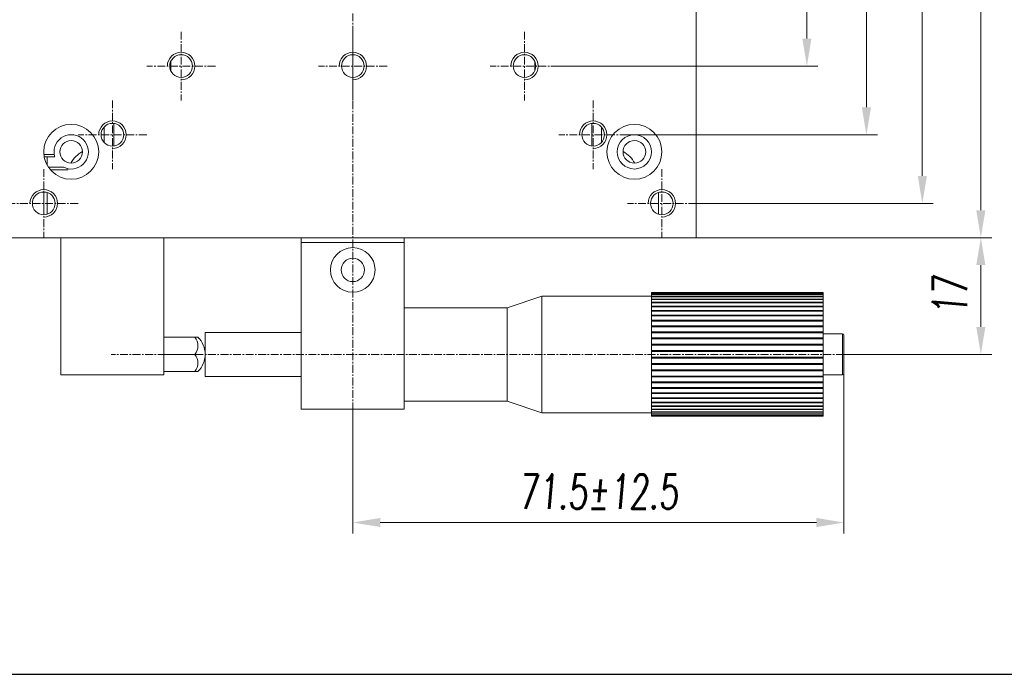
# Model space of a CAD drawing. Header units: millimetres. Extents: x 16752 to 17194, y 779 to 1404.
# Tile 7 of 11: x 16842 to 16985, y 1099 to 1194. Entities that reach past the tile are written whole.
import ezdxf

# ---------------------------------------------------------------- set-up
doc = ezdxf.new("R2010")
doc.units = ezdxf.units.MM
doc.header["$LTSCALE"] = 0.3
doc.linetypes.add('CENTERX2', pattern=[20.32, 12.7, -2.54, 2.54, -2.54])
for name, color, linetype, lineweight in [('中心线', 5, 'CENTERX2', 13), ('剖面线', 50, 'Continuous', 13), ('外框', 7, 'Continuous', 30), ('标注', 1, 'Continuous', 18), ('螺纹线', 3, 'Continuous', 13)]:
    doc.layers.add(name, color=color, linetype=linetype, lineweight=lineweight)
doc.styles.get("Standard").update_dxf_attribs({"font": 'txt.shx', "width": 0.67, "oblique": 5, "bigfont": 'gbcbig.shx'})
doc.dimstyles.new('2', dxfattribs={"dimscale": 2, "dimtxt": 2.5, "dimasz": 2, "dimexe": 0.8, "dimexo": 0, "dimgap": 1, "dimtad": 1, "dimdec": 1, "dimdsep": 46, "dimtxsty": 'Standard', "dimcen": 0, "dimclrd": 256, "dimclre": 256, "dimclrt": 256, "dimadec": 0, "dimazin": 0, "dimtfac": 1, "dimtdec": 1, "dimtmove": 0, "dimatfit": 3, "dimfxl": 0, "dimtzin": 0, "dimlwd": -1, "dimlwe": -1, "dimarcsym": 0})

# ---------------------------------------------------------------- blocks, each defined once
blk = doc.blocks.new('Y')
at = {"lineweight": 30}
blk.add_line((-4136.757, 2009.273), (-3862.739, 2009.273), dxfattribs=at)
blk = doc.blocks.new('W')
blk.add_blockref('Y', (0, 0))
blk = doc.blocks.new('*D170')
at = {"layer": 'Defpoints', "color": 0}
for p in [(16920.24, 1237.67), (16920.24, 1187.67), (16956.35, 1187.67)]:
    blk.add_point(p, dxfattribs=at)
at = {"layer": '标注'}
for p, q in [((16920.24, 1237.67), (16957.95, 1237.67)), ((16956.35, 1233.67), (16956.35, 1191.67)), ((16920.24, 1187.67), (16957.95, 1187.67))]:
    blk.add_line(p, q, dxfattribs=at)
for points in [[(16955.69, 1233.67), (16957.02, 1233.67), (16956.35, 1237.67)], [(16955.69, 1191.67), (16957.02, 1191.67), (16956.35, 1187.67)]]:
    blk.add_solid(points, dxfattribs=at)
at = {"layer": '标注', "insert": (16951.85, 1212.67), "char_height": 5, "attachment_point": 5, "rotation": 90}
blk.add_mtext('50', dxfattribs=at)
blk = doc.blocks.new('*D171')
at = {"layer": 'Defpoints', "color": 0}
for p in [(16930.24, 1247.67), (16930.24, 1177.67), (16965.02, 1177.67)]:
    blk.add_point(p, dxfattribs=at)
at = {"layer": '标注'}
for p, q in [((16930.24, 1247.67), (16966.62, 1247.67)), ((16965.02, 1243.67), (16965.02, 1181.67)), ((16930.24, 1177.67), (16966.62, 1177.67))]:
    blk.add_line(p, q, dxfattribs=at)
for points in [[(16964.35, 1243.67), (16965.69, 1243.67), (16965.02, 1247.67)], [(16964.35, 1181.67), (16965.69, 1181.67), (16965.02, 1177.67)]]:
    blk.add_solid(points, dxfattribs=at)
at = {"layer": '标注', "insert": (16960.52, 1212.67), "char_height": 5, "attachment_point": 5, "rotation": 90}
blk.add_mtext('70', dxfattribs=at)
blk = doc.blocks.new('*D172')
at = {"layer": 'Defpoints', "color": 0}
for p in [(16940.24, 1257.67), (16940.24, 1167.67), (16973.16, 1167.67)]:
    blk.add_point(p, dxfattribs=at)
at = {"layer": '标注'}
for p, q in [((16940.24, 1257.67), (16974.76, 1257.67)), ((16973.16, 1253.67), (16973.16, 1171.67)), ((16940.24, 1167.67), (16974.76, 1167.67))]:
    blk.add_line(p, q, dxfattribs=at)
for points in [[(16972.5, 1253.67), (16973.83, 1253.67), (16973.16, 1257.67)], [(16972.5, 1171.67), (16973.83, 1171.67), (16973.16, 1167.67)]]:
    blk.add_solid(points, dxfattribs=at)
at = {"layer": '标注', "insert": (16968.66, 1212.67), "char_height": 5, "attachment_point": 5, "rotation": 90}
blk.add_mtext('90', dxfattribs=at)
blk = doc.blocks.new('*D173')
at = {"layer": 'Defpoints', "color": 0}
for p in [(16940.24, 1262.67), (16981.68, 1262.67), (16940.24, 1162.67)]:
    blk.add_point(p, dxfattribs=at)
at = {"layer": '标注'}
for p, q in [((16940.24, 1262.67), (16983.28, 1262.67)), ((16981.68, 1166.67), (16981.68, 1258.67)), ((16940.24, 1162.67), (16983.28, 1162.67))]:
    blk.add_line(p, q, dxfattribs=at)
for points in [[(16981.01, 1258.67), (16982.34, 1258.67), (16981.68, 1262.67)], [(16981.01, 1166.67), (16982.34, 1166.67), (16981.68, 1162.67)]]:
    blk.add_solid(points, dxfattribs=at)
at = {"layer": '标注', "insert": (16977.18, 1212.67), "char_height": 5, "attachment_point": 5, "rotation": 90}
blk.add_mtext('100', dxfattribs=at)
blk = doc.blocks.new('*D174')
at = {"layer": 'Defpoints', "color": 0}
for p in [(16940.24, 1162.67), (16981.68, 1162.67), (16961.54, 1145.67)]:
    blk.add_point(p, dxfattribs=at)
at = {"layer": '标注'}
for p, q in [((16940.24, 1162.67), (16983.28, 1162.67)), ((16981.68, 1149.67), (16981.68, 1158.67)), ((16961.54, 1145.67), (16983.28, 1145.67))]:
    blk.add_line(p, q, dxfattribs=at)
for points in [[(16981.01, 1158.67), (16982.34, 1158.67), (16981.68, 1162.67)], [(16981.01, 1149.67), (16982.34, 1149.67), (16981.68, 1145.67)]]:
    blk.add_solid(points, dxfattribs=at)
at = {"layer": '标注', "insert": (16977.18, 1154.17), "char_height": 5, "attachment_point": 5, "rotation": 90}
blk.add_mtext('17', dxfattribs=at)
blk = doc.blocks.new('*D176')
at = {"layer": 'Defpoints', "color": 0}
for p in [(16961.74, 1142.87), (16890.24, 1137.67), (16961.74, 1121.18)]:
    blk.add_point(p, dxfattribs=at)
at = {"layer": '剖面线'}
for p, q in [((16961.74, 1142.87), (16961.74, 1119.58)), ((16890.24, 1137.67), (16890.24, 1119.58)), ((16894.24, 1121.18), (16957.74, 1121.18))]:
    blk.add_line(p, q, dxfattribs=at)
for points in [[(16894.24, 1121.85), (16894.24, 1120.52), (16890.24, 1121.18)], [(16957.74, 1121.85), (16957.74, 1120.52), (16961.74, 1121.18)]]:
    blk.add_solid(points, dxfattribs=at)
at = {"layer": '剖面线', "insert": (16925.99, 1125.68), "char_height": 5, "attachment_point": 5}
blk.add_mtext('71.5%%P12.5', dxfattribs=at)

msp = doc.modelspace()

# ---------------------------------------------------------------- linework, layer by layer
at = {"color": 7, "linetype": 'Continuous', "lineweight": 15}
for p, q in [((16940.236, 1262.67), (16940.236, 1162.67)), ((16863.736, 1186.982), (16863.736, 1188.357)), ((16916.736, 1188.357), (16916.736, 1186.982)), ((16854.036, 1176.537), (16854.036, 1178.802)), ((16855.436, 1176.032), (16855.436, 1179.308)), ((16925.036, 1179.308), (16925.036, 1176.032)), ((16926.436, 1178.802), (16926.436, 1176.537)), ((16845.257, 1174.766), (16846.769, 1174.766)), ((16846.851, 1174.42), (16845.307, 1174.42)), ((16845.736, 1173.233), (16845.736, 1174.42)), ((16845.929, 1172.92), (16848.147, 1172.92)), ((16848.147, 1172.92), (16848.736, 1172.72)), ((16848.806, 1172.707), (16848.736, 1172.573)), ((16848.736, 1172.573), (16846.194, 1172.573)), ((16845.236, 1169.32), (16845.236, 1167.67)), ((16845.736, 1166.097), (16845.736, 1169.242)), ((16934.736, 1169.242), (16934.736, 1166.097)), ((16845.236, 1167.67), (16845.236, 1166.02)), ((16940.236, 1162.67), (16840.236, 1162.67)), ((16847.736, 1162.67), (16847.736, 1142.67)), ((16862.736, 1162.67), (16862.736, 1142.67)), ((16882.736, 1162.67), (16882.736, 1161.97)), ((16897.736, 1162.67), (16897.736, 1161.97)), ((16897.736, 1161.97), (16882.736, 1161.97)), ((16882.736, 1161.97), (16882.736, 1137.67)), ((16897.736, 1161.97), (16897.736, 1137.67)), ((16917.736, 1154.17), (16912.736, 1152.47)), ((16933.736, 1154.17), (16917.736, 1154.17)), ((16917.736, 1145.67), (16917.736, 1154.17)), ((16933.736, 1154.661), (16958.736, 1154.661)), ((16933.736, 1154.654), (16933.736, 1154.661)), ((16933.736, 1154.654), (16958.736, 1154.654)), ((16933.736, 1154.654), (16933.736, 1154.57)), ((16933.736, 1154.57), (16958.736, 1154.57)), ((16933.736, 1154.548), (16933.736, 1154.57)), ((16933.736, 1154.548), (16958.736, 1154.548)), ((16933.736, 1154.548), (16933.736, 1154.381)), ((16933.736, 1154.381), (16958.736, 1154.381)), ((16933.736, 1154.345), (16933.736, 1154.381)), ((16933.736, 1154.345), (16958.736, 1154.345)), ((16933.736, 1154.345), (16933.736, 1154.097)), ((16933.736, 1154.097), (16958.736, 1154.097)), ((16933.736, 1154.046), (16933.736, 1154.097)), ((16958.736, 1154.654), (16958.736, 1154.661)), ((16958.736, 1154.57), (16958.736, 1154.654)), ((16958.736, 1154.548), (16958.736, 1154.57)), ((16958.736, 1154.381), (16958.736, 1154.548)), ((16958.736, 1154.345), (16958.736, 1154.381)), ((16958.736, 1154.097), (16958.736, 1154.345)), ((16958.736, 1154.046), (16958.736, 1154.097)), ((16933.736, 1154.046), (16958.736, 1154.046)), ((16933.736, 1154.046), (16933.736, 1153.721)), ((16933.736, 1153.721), (16958.736, 1153.721)), ((16933.736, 1153.656), (16933.736, 1153.721)), ((16933.736, 1153.656), (16958.736, 1153.656)), ((16933.736, 1153.656), (16933.736, 1153.256)), ((16933.736, 1153.256), (16958.736, 1153.256)), ((16933.736, 1153.179), (16933.736, 1153.256)), ((16933.736, 1153.179), (16958.736, 1153.179)), ((16933.736, 1153.179), (16933.736, 1152.709)), ((16933.736, 1152.709), (16958.736, 1152.709)), ((16933.736, 1152.619), (16933.736, 1152.709)), ((16933.736, 1152.619), (16958.736, 1152.619)), ((16933.736, 1152.619), (16933.736, 1152.084)), ((16958.736, 1153.721), (16958.736, 1154.046)), ((16958.736, 1153.656), (16958.736, 1153.721)), ((16958.736, 1153.256), (16958.736, 1153.656)), ((16958.736, 1153.179), (16958.736, 1153.256)), ((16958.736, 1152.709), (16958.736, 1153.179)), ((16958.736, 1152.619), (16958.736, 1152.709)), ((16958.736, 1152.084), (16958.736, 1152.619)), ((16912.736, 1152.47), (16897.736, 1152.47)), ((16912.736, 1145.67), (16912.736, 1152.47)), ((16933.736, 1152.084), (16958.736, 1152.084)), ((16933.736, 1151.983), (16933.736, 1152.084)), ((16933.736, 1151.983), (16958.736, 1151.983)), ((16933.736, 1151.983), (16933.736, 1151.389)), ((16933.736, 1151.389), (16958.736, 1151.389)), ((16933.736, 1151.278), (16933.736, 1151.389)), ((16933.736, 1151.278), (16958.736, 1151.278)), ((16933.736, 1151.278), (16933.736, 1150.631)), ((16958.736, 1151.983), (16958.736, 1152.084)), ((16958.736, 1151.389), (16958.736, 1151.983)), ((16958.736, 1151.278), (16958.736, 1151.389)), ((16958.736, 1150.631), (16958.736, 1151.278)), ((16933.736, 1150.631), (16958.736, 1150.631)), ((16933.736, 1150.512), (16933.736, 1150.631)), ((16933.736, 1150.512), (16958.736, 1150.512)), ((16933.736, 1150.512), (16933.736, 1149.819)), ((16933.736, 1149.819), (16958.736, 1149.819)), ((16933.736, 1149.692), (16933.736, 1149.819)), ((16958.736, 1150.512), (16958.736, 1150.631)), ((16958.736, 1149.819), (16958.736, 1150.512)), ((16958.736, 1149.692), (16958.736, 1149.819)), ((16882.736, 1148.87), (16868.736, 1148.87)), ((16868.736, 1145.67), (16868.736, 1148.87)), ((16933.736, 1149.692), (16958.736, 1149.692)), ((16933.736, 1149.692), (16933.736, 1148.962)), ((16933.736, 1148.962), (16958.736, 1148.962)), ((16933.736, 1148.829), (16933.736, 1148.962)), ((16933.736, 1148.829), (16958.736, 1148.829)), ((16933.736, 1148.829), (16933.736, 1148.068)), ((16958.736, 1148.962), (16958.736, 1149.692)), ((16958.736, 1148.829), (16958.736, 1148.962)), ((16958.736, 1148.068), (16958.736, 1148.829)), ((16961.536, 1148.67), (16958.736, 1148.67)), ((16961.736, 1148.47), (16961.736, 1142.87)), ((16862.736, 1148.17), (16867.236, 1148.17)), ((16867.236, 1148.17), (16867.697, 1148.17)), ((16933.736, 1148.068), (16958.736, 1148.068)), ((16933.736, 1147.93), (16933.736, 1148.068)), ((16933.736, 1147.93), (16958.736, 1147.93)), ((16933.736, 1147.93), (16933.736, 1147.148)), ((16933.736, 1147.148), (16958.736, 1147.148)), ((16933.736, 1147.007), (16933.736, 1147.148)), ((16933.736, 1147.007), (16958.736, 1147.007)), ((16933.736, 1147.007), (16933.736, 1146.212)), ((16958.736, 1147.93), (16958.736, 1148.068)), ((16958.736, 1147.148), (16958.736, 1147.93)), ((16958.736, 1147.007), (16958.736, 1147.148)), ((16958.736, 1146.212), (16958.736, 1147.007)), ((16862.736, 1145.67), (16867.236, 1145.67)), ((16868.736, 1142.47), (16868.736, 1145.67)), ((16912.736, 1138.87), (16912.736, 1145.67)), ((16917.736, 1137.17), (16917.736, 1145.67)), ((16933.736, 1146.212), (16958.736, 1146.212)), ((16933.736, 1146.07), (16933.736, 1146.212)), ((16933.736, 1146.07), (16958.736, 1146.07)), ((16933.736, 1146.07), (16933.736, 1145.27)), ((16958.736, 1146.07), (16958.736, 1146.212)), ((16958.736, 1145.27), (16958.736, 1146.07)), ((16933.736, 1145.27), (16958.736, 1145.27)), ((16933.736, 1145.128), (16933.736, 1145.27)), ((16933.736, 1145.128), (16958.736, 1145.128)), ((16933.736, 1145.128), (16933.736, 1144.332)), ((16933.736, 1144.332), (16958.736, 1144.332)), ((16933.736, 1144.192), (16933.736, 1144.332)), ((16933.736, 1144.192), (16958.736, 1144.192)), ((16933.736, 1144.192), (16933.736, 1143.409)), ((16958.736, 1145.128), (16958.736, 1145.27)), ((16958.736, 1144.332), (16958.736, 1145.128)), ((16958.736, 1144.192), (16958.736, 1144.332)), ((16958.736, 1143.409), (16958.736, 1144.192)), ((16847.736, 1142.67), (16862.736, 1142.67)), ((16862.736, 1143.17), (16867.236, 1143.17)), ((16867.697, 1143.17), (16867.236, 1143.17)), ((16933.736, 1143.409), (16958.736, 1143.409)), ((16933.736, 1143.272), (16933.736, 1143.409)), ((16933.736, 1143.272), (16958.736, 1143.272)), ((16933.736, 1143.272), (16933.736, 1142.511)), ((16958.736, 1143.272), (16958.736, 1143.409)), ((16958.736, 1142.511), (16958.736, 1143.272)), ((16958.736, 1142.67), (16961.536, 1142.67)), ((16868.736, 1142.47), (16882.736, 1142.47)), ((16933.736, 1142.511), (16958.736, 1142.511)), ((16933.736, 1142.378), (16933.736, 1142.511)), ((16933.736, 1142.378), (16958.736, 1142.378)), ((16933.736, 1142.378), (16933.736, 1141.648)), ((16933.736, 1141.648), (16958.736, 1141.648)), ((16933.736, 1141.521), (16933.736, 1141.648)), ((16933.736, 1141.521), (16958.736, 1141.521)), ((16933.736, 1141.521), (16933.736, 1140.828)), ((16958.736, 1142.378), (16958.736, 1142.511)), ((16958.736, 1141.648), (16958.736, 1142.378)), ((16958.736, 1141.521), (16958.736, 1141.648)), ((16958.736, 1140.828), (16958.736, 1141.521)), ((16933.736, 1140.828), (16958.736, 1140.828)), ((16933.736, 1140.709), (16933.736, 1140.828)), ((16933.736, 1140.709), (16958.736, 1140.709)), ((16933.736, 1140.709), (16933.736, 1140.062)), ((16933.736, 1140.062), (16958.736, 1140.062)), ((16933.736, 1139.951), (16933.736, 1140.062)), ((16933.736, 1139.951), (16958.736, 1139.951)), ((16933.736, 1139.951), (16933.736, 1139.356)), ((16958.736, 1140.709), (16958.736, 1140.828)), ((16958.736, 1140.062), (16958.736, 1140.709)), ((16958.736, 1139.951), (16958.736, 1140.062)), ((16958.736, 1139.356), (16958.736, 1139.951)), ((16897.736, 1138.87), (16912.736, 1138.87)), ((16912.736, 1138.87), (16917.736, 1137.17)), ((16933.736, 1139.356), (16958.736, 1139.356)), ((16933.736, 1139.256), (16933.736, 1139.356)), ((16933.736, 1139.256), (16958.736, 1139.256)), ((16933.736, 1139.256), (16933.736, 1138.721)), ((16933.736, 1138.721), (16958.736, 1138.721)), ((16933.736, 1138.631), (16933.736, 1138.721)), ((16933.736, 1138.631), (16958.736, 1138.631)), ((16933.736, 1138.631), (16933.736, 1138.161)), ((16958.736, 1139.256), (16958.736, 1139.356)), ((16958.736, 1138.721), (16958.736, 1139.256)), ((16958.736, 1138.631), (16958.736, 1138.721)), ((16958.736, 1138.161), (16958.736, 1138.631)), ((16897.736, 1137.67), (16882.736, 1137.67)), ((16917.736, 1137.17), (16933.736, 1137.17)), ((16933.736, 1138.161), (16958.736, 1138.161)), ((16933.736, 1138.083), (16933.736, 1138.161)), ((16933.736, 1138.083), (16958.736, 1138.083)), ((16933.736, 1138.083), (16933.736, 1137.683)), ((16933.736, 1137.683), (16958.736, 1137.683)), ((16933.736, 1137.619), (16933.736, 1137.683)), ((16933.736, 1137.619), (16958.736, 1137.619)), ((16933.736, 1137.619), (16933.736, 1137.293)), ((16933.736, 1137.293), (16958.736, 1137.293)), ((16933.736, 1137.242), (16933.736, 1137.293)), ((16933.736, 1137.242), (16958.736, 1137.242)), ((16933.736, 1137.242), (16933.736, 1136.995)), ((16933.736, 1136.995), (16958.736, 1136.995)), ((16933.736, 1136.958), (16933.736, 1136.995)), ((16933.736, 1136.958), (16958.736, 1136.958)), ((16933.736, 1136.958), (16933.736, 1136.792)), ((16958.736, 1138.083), (16958.736, 1138.161)), ((16958.736, 1137.683), (16958.736, 1138.083)), ((16958.736, 1137.619), (16958.736, 1137.683)), ((16958.736, 1137.293), (16958.736, 1137.619)), ((16958.736, 1137.242), (16958.736, 1137.293)), ((16958.736, 1136.995), (16958.736, 1137.242)), ((16958.736, 1136.958), (16958.736, 1136.995)), ((16958.736, 1136.792), (16958.736, 1136.958)), ((16933.736, 1136.792), (16958.736, 1136.792)), ((16933.736, 1136.77), (16933.736, 1136.792)), ((16933.736, 1136.77), (16958.736, 1136.77)), ((16933.736, 1136.77), (16933.736, 1136.686)), ((16933.736, 1136.686), (16958.736, 1136.686)), ((16933.736, 1136.679), (16933.736, 1136.686)), ((16933.736, 1136.679), (16958.736, 1136.679)), ((16958.736, 1136.77), (16958.736, 1136.792)), ((16958.736, 1136.686), (16958.736, 1136.77)), ((16958.736, 1136.679), (16958.736, 1136.686))]:
    msp.add_line(p, q, dxfattribs=at)
at = {"color": 8, "linetype": 'Continuous', "lineweight": 15}
msp.add_line((16961.536, 1142.67), (16961.536, 1148.67), dxfattribs=at)
at = {"color": 7, "linetype": 'Continuous', "lineweight": 15}
for centre, radius in [((16865.236, 1187.67), 1.65), ((16890.236, 1187.67), 1.65), ((16915.236, 1187.67), 1.65), ((16849.236, 1175.17), 4), ((16855.236, 1177.67), 1.65), ((16925.236, 1177.67), 1.65), ((16931.236, 1175.17), 4), ((16931.236, 1175.17), 2.5), ((16849.236, 1175.17), 1.65), ((16931.236, 1175.17), 1.65), ((16845.236, 1167.67), 1.65), ((16935.236, 1167.67), 1.65), ((16890.236, 1157.97), 3.25), ((16890.236, 1157.97), 1.7)]:
    msp.add_circle(centre, radius, dxfattribs=at)
for centre, radius, start, end in [((16849.236, 1175.17), 2.5, 260.08428, 189.28618), ((16852.736, 1171.67), 4, 117.55897, 152.44103), ((16927.736, 1171.67), 4, 27.55897, 62.44103), ((16961.536, 1148.47), 0.2, 0, 90), ((16865.763, 1146.92), 1.932, 319.68212, 40.31788), ((16865.208, 1145.67), 3.528, 0.08875, 45.12611), ((16865.763, 1144.42), 1.932, 319.68212, 40.31788), ((16865.208, 1145.67), 3.528, 314.87389, 0.08875), ((16961.536, 1142.87), 0.2, 270, 0)]:
    msp.add_arc(centre, radius, start, end, dxfattribs=at)
msp.add_open_spline([(16846.769, 1174.767), (16846.769, 1174.766), (16846.775, 1174.721), (16846.802, 1174.585), (16846.842, 1174.451), (16846.851, 1174.42)], degree=3, knots=[0, 0, 0, 0, 0.0047614, 0.7727298, 1, 1, 1, 1], dxfattribs=at)
at = {"layer": '中心线', "ltscale": 0.3}
for p, q in [((16890.236, 1273.97), (16890.236, 1137.67)), ((16865.236, 1192.67), (16865.236, 1182.67)), ((16890.236, 1192.67), (16890.236, 1182.67)), ((16915.236, 1192.67), (16915.236, 1182.67)), ((16870.236, 1187.67), (16860.236, 1187.67)), ((16895.236, 1187.67), (16885.236, 1187.67)), ((16920.236, 1187.67), (16910.236, 1187.67)), ((16855.236, 1182.67), (16855.236, 1172.67)), ((16925.236, 1182.67), (16925.236, 1172.67)), ((16860.236, 1177.67), (16850.236, 1177.67)), ((16930.236, 1177.67), (16920.236, 1177.67)), ((16845.236, 1172.67), (16845.236, 1162.67)), ((16935.236, 1172.67), (16935.236, 1162.67)), ((16850.236, 1167.67), (16840.236, 1167.67)), ((16940.236, 1167.67), (16930.236, 1167.67)), ((16961.736, 1145.67), (16855.07, 1145.67))]:
    msp.add_line(p, q, dxfattribs=at)
at = {"layer": '螺纹线'}
for centre in [(16865.236, 1187.67), (16890.236, 1187.67), (16915.236, 1187.67), (16855.236, 1177.67), (16925.236, 1177.67), (16845.236, 1167.67), (16935.236, 1167.67)]:
    msp.add_arc(centre, 2, 270, 180, dxfattribs=at)

# ---------------------------------------------------------------- block references
at = {"layer": '外框', "lineweight": 25, "xscale": 1.487159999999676, "yscale": 1.487160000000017, "zscale": 1.48716}
msp.add_blockref('W', (22930.169, -1889.039), dxfattribs=at)

# ---------------------------------------------------------------- dimensions: what is measured, and where the dimension line sits
at = {"layer": '剖面线'}
dim = msp.add_linear_dim(base=(16961.736, 1121.183), p1=(16890.236, 1137.67), p2=(16961.736, 1142.87), text='<>%%P12.5', dimstyle='2', dxfattribs=at)
dim.commit()
dim.dimension.update_dxf_attribs({"geometry": '*D176', "text_midpoint": (16925.986, 1125.683)})
at = {"layer": '标注'}
for base, p1, p2, picture, middle in [((16981.675, 1262.67), (16940.236, 1162.67), (16940.236, 1262.67), '*D173', (16977.175, 1212.67)), ((16973.162, 1167.67), (16940.236, 1257.67), (16940.236, 1167.67), '*D172', (16968.662, 1212.67)), ((16965.019, 1177.67), (16930.236, 1247.67), (16930.236, 1177.67), '*D171', (16960.519, 1212.67)), ((16956.352, 1187.67), (16920.236, 1237.67), (16920.236, 1187.67), '*D170', (16951.852, 1212.67)), ((16981.675, 1162.67), (16961.536, 1145.67), (16940.236, 1162.67), '*D174', (16977.175, 1154.17))]:
    dim = msp.add_linear_dim(base=base, p1=p1, p2=p2, angle=270, dimstyle='2', dxfattribs=at)
    dim.commit()
    dim.dimension.update_dxf_attribs({"geometry": picture, "text_midpoint": middle})

doc.saveas('drawing.dxf')
